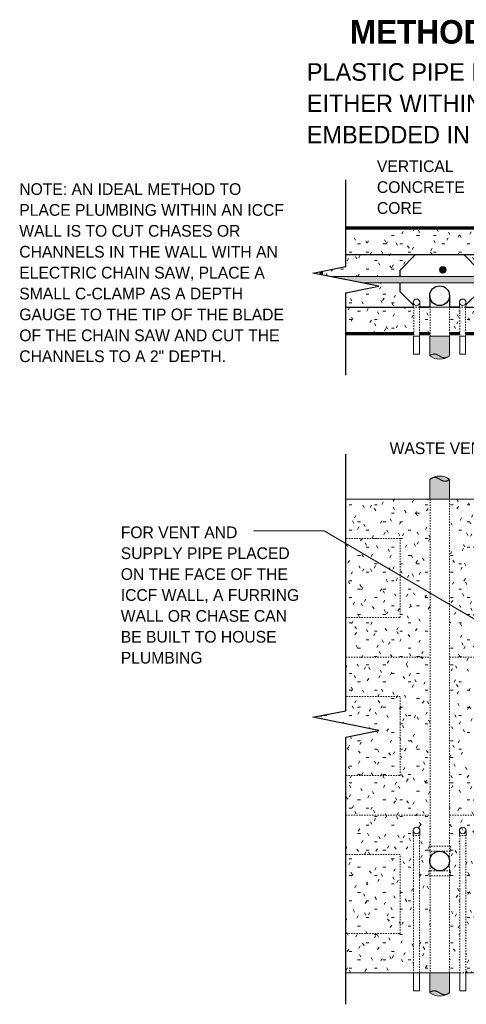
# Model space of a CAD drawing. Header units: inches. Extents: x 263 to 1771, y -57 to 386.
# Tile 7 of 27: x 401 to 435, y 276 to 350. Entities that reach past the tile are written whole.
import ezdxf

# ---------------------------------------------------------------- set-up
doc = ezdxf.new("R2010")
doc.units = ezdxf.units.IN
doc.header["$MEASUREMENT"] = 0
for name, pattern in [('DASH 1_32', [0.0625, 0.03125, -0.03125]), ('Dot 1_32_', [0.03125, 0, -0.03125]), ('Hidden 1_16_', [0.09375, 0.0625, -0.03125])]:
    doc.linetypes.add(name, pattern=pattern)
for name, color, linetype, lineweight in [('A-ANNO-TEXT', 2, 'Continuous', 9), ('A-DETL', 5, 'Continuous', 9), ('A-DETL-GENF', 3, 'Continuous', 9), ('A-DETL-HLIN', 3, 'Continuous', 70), ('A-DETL-MLIN', 3, 'Continuous', 30)]:
    doc.layers.add(name, color=color, linetype=linetype, lineweight=lineweight)
pattern_1 = [(0, (465.006, 0), (2.56, 0.64), [0.211, -1.709, 0.211, -1.709, -10.24]), (0, (465.006, 0), (2.56, 0.64), [-3.84, 0.211, -3.629, 0.211, -1.709, -4.48]), (0, (465.006, 0), (2.56, 0.64), [-9.6, 0.211, -1.069, 0.211, -2.989]), (120, (465.966, 0.32), (-1.8342563, 1.897025), [0.211, -1.709, 0.211, -1.709, -10.24]), (120, (465.966, 0.32), (-1.8342563, 1.897025), [-3.84, 0.211, -3.629, 0.211, -1.709, -4.48]), (120, (465.966, 0.32), (-1.8342563, 1.897025), [-9.6, 0.211, -1.069, 0.211, -2.989]), (240, (466.286, 1.6), (-0.7257437, -2.537025), [0.211, -1.709, 0.211, -1.709, -10.24]), (240, (466.286, 1.6), (-0.7257437, -2.537025), [-3.84, 0.211, -3.629, 0.211, -1.709, -4.48]), (240, (466.286, 1.6), (-0.7257437, -2.537025), [-9.6, 0.211, -1.069, 0.211, -2.989])]

# ---------------------------------------------------------------- blocks, each defined once
blk = doc.blocks.new('Reinf Bar Eleva_ ICCF WALL0')
at = {"layer": 'A-DETL-GENF'}
blk.add_hatch(color=256, dxfattribs=at).paths.add_polyline_path([(2.381, 0), (4.881, -0.5), (54.75, -0.5), (52.25, 0)], flags=0)
for p, q in [((52.25, 0), (2.381, 0)), ((4.881, -0.5), (54.75, -0.5))]:
    blk.add_line(p, q, dxfattribs=at)
blk = doc.blocks.new('Reinf Bar Secti_ ICCF WALL0')
at = {"layer": 'A-DETL-GENF'}
h = blk.add_hatch(color=256, dxfattribs=at)
edge = h.paths.add_edge_path(flags=0)
edge.add_arc((0, 0), 0.25, 180, 360)
edge.add_arc((0, 0), 0.25, 0, 180)
for start, end in [(0, 180), (180, 0)]:
    blk.add_arc((0, 0), 0.25, start, end, dxfattribs=at)
blk = doc.blocks.new('Break Line2 - B_ ICCF WALL0')
at = {"layer": 'A-DETL-GENF', "lineweight": 30}
for p, q in [((0.5, 2.5), (-0.5, -2.5)), ((1, 0), (0.5, 2.5)), ((-1, 0), (-7.59, 0)), ((-0.5, -2.5), (-1, 0)), ((7.245, 0), (1, 0))]:
    blk.add_line(p, q, dxfattribs=at)
blk = doc.blocks.new('Break Line2 - B_ ICCF WALL1')
at = {"layer": 'A-DETL-GENF', "lineweight": 30}
for p, q in [((0.5, 2.5), (-0.5, -2.5)), ((1, 0), (0.5, 2.5)), ((-1, 0), (-20.492, 0)), ((-0.5, -2.5), (-1, 0)), ((21.306, 0), (1, 0))]:
    blk.add_line(p, q, dxfattribs=at)

msp = doc.modelspace()

# ---------------------------------------------------------------- hatches: boundary and pattern name
at = {"layer": 'A-DETL-GENF'}
h = msp.add_hatch(dxfattribs=at)
h.set_pattern_fill('FP2_5', style=0, pattern_type=2)
h.set_pattern_definition(pattern_1)
h.paths.add_polyline_path([(465.83423051, 331.44823365), (467.00580339, 332.61980652), (468.83423051, 332.61980652), (468.83423051, 334.61980652), (425.71484985, 334.61980652), (425.71484985, 331.71502511), (423.83423051, 331.33890124), (423.83423051, 331.09114898), (424.46484985, 330.96502511), (429.83423051, 330.96502511), (429.83423051, 331.44823365), (431.00580339, 332.61980652), (434.66265764, 332.61980652), (435.83423051, 331.44823365), (435.83423051, 330.96502511), (441.83423051, 330.96502511), (441.83423051, 331.44823365), (443.00580339, 332.61980652), (446.66265764, 332.61980652), (447.83423051, 331.44823365), (447.83423051, 330.96502511), (453.83423051, 330.96502511), (453.83423051, 331.44823365), (455.00580339, 332.61980652), (458.66265764, 332.61980652), (459.83423051, 331.44823365), (459.83423051, 330.96502511), (465.83423051, 330.96502511)], flags=0)
h = msp.add_hatch(dxfattribs=at)
h.set_pattern_fill('FP2_5', style=0, pattern_type=2)
h.set_pattern_definition(pattern_1)
h.paths.add_polyline_path([(430.83423051, 328.62998496), (430.83423051, 328.7913794), (429.83423051, 329.7913794), (429.83423051, 330.46502511), (426.96484985, 330.46502511), (428.21484985, 330.21502511), (425.71484985, 329.71502511), (425.71484985, 326.61980652), (430.86548051, 326.61980652), (430.86548051, 328.62998496)], flags=0)
h = msp.add_hatch(dxfattribs=at)
h.set_pattern_fill('FP2_5', style=0, pattern_type=2)
h.set_pattern_definition(pattern_1)
edge = h.paths.add_edge_path(flags=0)
edge.add_line((467.00580339, 328.61980652), (465.83423051, 329.7913794))
edge.add_line((465.83423051, 329.7913794), (465.83423051, 330.46502511))
edge.add_line((465.83423051, 330.46502511), (459.83423051, 330.46502511))
edge.add_line((459.83423051, 330.46502511), (459.83423051, 329.7913794))
edge.add_line((459.83423051, 329.7913794), (458.66265764, 328.61980652))
edge.add_line((458.66265764, 328.61980652), (455.00580339, 328.61980652))
edge.add_line((455.00580339, 328.61980652), (453.83423051, 329.7913794))
edge.add_line((453.83423051, 329.7913794), (453.83423051, 330.46502511))
edge.add_line((453.83423051, 330.46502511), (447.83423051, 330.46502511))
edge.add_line((447.83423051, 330.46502511), (447.83423051, 329.7913794))
edge.add_line((447.83423051, 329.7913794), (446.66265764, 328.61980652))
edge.add_line((446.66265764, 328.61980652), (443.00580339, 328.61980652))
edge.add_line((443.00580339, 328.61980652), (441.83423051, 329.7913794))
edge.add_line((441.83423051, 329.7913794), (441.83423051, 330.46502511))
edge.add_line((441.83423051, 330.46502511), (435.83423051, 330.46502511))
edge.add_line((435.83423051, 330.46502511), (435.83423051, 329.7913794))
edge.add_line((435.83423051, 329.7913794), (434.83423051, 328.7913794))
edge.add_line((434.83423051, 328.7913794), (434.83423051, 328.62998496))
edge.add_line((434.83423051, 328.62998496), (434.80298051, 328.62998496))
edge.add_line((434.80298051, 328.62998496), (434.80298051, 326.61980652))
edge.add_line((434.80298051, 326.61980652), (460.70142055, 326.61980652))
edge.add_line((460.70142055, 326.61980652), (460.70142055, 328.24678495))
edge.add_arc((461.07642055, 328.24678495), 0.375, 0, 180, ccw=False)
edge.add_line((461.45142055, 328.24678495), (461.45142055, 326.61980652))
edge.add_line((461.45142055, 326.61980652), (464.21704047, 326.61980652))
edge.add_line((464.21704047, 326.61980652), (464.21704047, 328.24678495))
edge.add_arc((464.59204047, 328.24678495), 0.375, 0, 180, ccw=False)
edge.add_line((464.96704047, 328.24678495), (464.96704047, 326.61980652))
edge.add_line((464.96704047, 326.61980652), (468.10492308, 326.61980652))
edge.add_line((468.10492308, 326.61980652), (468.10492308, 328.61980652))
edge.add_line((468.10492308, 328.61980652), (467.00580339, 328.61980652))
h = msp.add_hatch(dxfattribs=at)
h.set_pattern_fill('FP2_5', style=0, pattern_type=2)
h.set_pattern_definition(pattern_1)
h.paths.add_polyline_path([(432.10492308, 326.61980652), (432.10492308, 328.61980652), (431.30298051, 328.61980652), (431.30298051, 326.61980652)], flags=0)
h = msp.add_hatch(dxfattribs=at)
h.set_pattern_fill('FP2_5', style=0, pattern_type=2)
h.set_pattern_definition(pattern_1)
h.paths.add_polyline_path([(433.58423051, 328.61980652), (433.58423051, 326.61980652), (434.36548051, 326.61980652), (434.36548051, 328.61980652)], flags=0)
h = msp.add_hatch(color=250, dxfattribs=at)
edge = h.paths.add_edge_path(flags=0)
edge.add_line((433.58423051, 326.42648596), (432.08423051, 326.42648596))
edge.add_line((432.08423051, 326.42648596), (432.08423051, 324.92648596))
edge.add_spline(control_points=[(432.08423051, 324.92648596), (432.10367869, 324.94176761), (432.13389665, 324.96336506), (432.1756374, 324.98985473), (432.20791591, 325.00806597), (432.24117715, 325.02435845), (432.27543293, 325.03847868), (432.31066526, 325.0499164), (432.35865005, 325.06152675), (432.42028893, 325.06810773), (432.4821066, 325.0639091), (432.53064127, 325.05471404), (432.56650699, 325.04530826), (432.59586129, 325.03559792), (432.61895334, 325.02677415), (432.63615569, 325.01984448), (432.65319116, 325.01252019), (432.67002907, 325.00473843), (432.68672095, 324.99663575), (432.70331921, 324.98835024), (432.71978539, 324.97981036), (432.73608559, 324.97095443), (432.75229163, 324.9619215), (432.76847448, 324.95284887), (432.78460093, 324.9436792), (432.80596022, 324.93120679), (432.8326773, 324.91564476), (432.86475756, 324.89700981), (432.89163643, 324.88173041), (432.9133631, 324.86991093), (432.9296956, 324.86111389), (432.94614376, 324.85254404), (432.96277336, 324.84433923), (432.9795492, 324.83643234), (433.00204304, 324.82617922), (433.0249096, 324.81675785), (433.04816288, 324.80837371), (433.07158111, 324.80048402), (433.10134121, 324.79210681), (433.13766493, 324.78465352), (433.18668441, 324.77832391), (433.24872849, 324.77822646), (433.30986534, 324.78863057), (433.35729773, 324.80254862), (433.39209327, 324.81535772), (433.42601639, 324.8303205), (433.45907206, 324.8470593), (433.49136623, 324.86524471), (433.53342493, 324.89122617), (433.56420795, 324.91196504), (433.58423051, 324.92648596)], knot_values=[0, 0, 0, 0, 0.0742013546, 0.1112689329, 0.148282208, 0.1853231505, 0.2223151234, 0.2593430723, 0.2963351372, 0.3702901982, 0.4442772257, 0.4812997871, 0.5183777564, 0.5554302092, 0.5739921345, 0.5925336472, 0.6110638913, 0.6296153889, 0.6481756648, 0.6667260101, 0.6852681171, 0.7038192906, 0.7223753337, 0.7409282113, 0.7594769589, 0.7780277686, 0.8151301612, 0.8522337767, 0.8893282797, 0.9078786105, 0.9264332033, 0.9449809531, 0.963515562, 0.9820596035, 1.0006163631, 1.0376756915, 1.0562071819, 1.0747656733, 1.111803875, 1.1488742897, 1.1859076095, 1.2599567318, 1.3340305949, 1.3710747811, 1.4081540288, 1.4451822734, 1.4822414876, 1.5192689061, 1.5563332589, 1.6305346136, 1.6305346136, 1.6305346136, 1.6305346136], degree=3, periodic=0)
edge.add_line((433.58423051, 324.92648596), (433.58423051, 326.42648596))
h = msp.add_hatch(color=253, dxfattribs=at)
edge = h.paths.add_edge_path(flags=0)
edge.add_spline(control_points=[(433.41206742, 324.82757341), (433.35001547, 324.7949886), (433.22071534, 324.73973993), (432.94808333, 324.67474373), (432.63882242, 324.67998188), (432.32400595, 324.77644811), (432.16010024, 324.87114574), (432.08423051, 324.92648596)], knot_values=[0, 0, 0, 0, 0.2102615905, 0.4194170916, 0.8378220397, 1.118391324, 1.400116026, 1.400116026, 1.400116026, 1.400116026], degree=3, periodic=0)
edge.add_spline(control_points=[(432.08423051, 324.92648596), (432.10305406, 324.94118214), (432.13221847, 324.96203608), (432.17240545, 324.98777955), (432.19823516, 325.00266766), (432.21940513, 325.01362098), (432.24080694, 325.02410596), (432.26821751, 325.03585246), (432.30201706, 325.04756893), (432.34810648, 325.05981756), (432.40743125, 325.06779189), (432.46723247, 325.06555381), (432.5143443, 325.05808917), (432.54922718, 325.05004987), (432.58351192, 325.03970785), (432.61716342, 325.02748489), (432.65019509, 325.01363733), (432.68263501, 324.99846896), (432.71458134, 324.98226605), (432.74610129, 324.96525542), (432.77732083, 324.94768964), (432.80834209, 324.92977833), (432.8392865, 324.91173196), (432.87028266, 324.89377147), (432.89628287, 324.87910111), (432.91718175, 324.86754376), (432.93300663, 324.85915507), (432.94893231, 324.85095326), (432.96492967, 324.84288542), (432.98106069, 324.83509781), (432.99739082, 324.82774361), (433.01388512, 324.82075226), (433.0360241, 324.81179494), (433.06419234, 324.80184258), (433.0986997, 324.7921884), (433.14542871, 324.78242792), (433.20506658, 324.77697538), (433.30029527, 324.78346183), (433.3698639, 324.80572689), (433.41206742, 324.82757341)], knot_values=[0, 0, 0, 0, 0.0716430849, 0.1074253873, 0.1431592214, 0.1610291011, 0.1789255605, 0.214649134, 0.2504146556, 0.2861486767, 0.3575958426, 0.429053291, 0.4648004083, 0.5005922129, 0.5363570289, 0.5721659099, 0.607952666, 0.6437716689, 0.6795759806, 0.7153993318, 0.7512148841, 0.7870385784, 0.8228608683, 0.8586817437, 0.8945085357, 0.912419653, 0.9303250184, 0.9482384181, 0.9661599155, 0.9840738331, 1.0019709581, 1.0198828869, 1.0378155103, 1.0736139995, 1.1094409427, 1.1452284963, 1.2167407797, 1.2882273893, 1.4307955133, 1.4307955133, 1.4307955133, 1.4307955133], degree=3, periodic=0)
h = msp.add_hatch(color=250, dxfattribs=at)
edge = h.paths.add_edge_path(flags=0)
edge.add_line((432.08423051, 314.0413794), (433.58423051, 314.0413794))
edge.add_line((433.58423051, 314.0413794), (433.58423051, 315.5413794))
edge.add_spline(control_points=[(433.58423051, 315.5413794), (433.56478234, 315.52609776), (433.53456438, 315.5045003), (433.49282362, 315.47801064), (433.46054512, 315.45979939), (433.42728387, 315.44350691), (433.39302809, 315.42938668), (433.35779577, 315.41794896), (433.30981097, 315.40633861), (433.2481721, 315.39975763), (433.18635442, 315.40395626), (433.13781976, 315.41315132), (433.10195403, 315.42255711), (433.07259973, 315.43226744), (433.04950768, 315.44109121), (433.03230534, 315.44802088), (433.01526986, 315.45534517), (432.99843196, 315.46312693), (432.98174007, 315.47122961), (432.96514181, 315.47951512), (432.94867564, 315.488055), (432.93237543, 315.49691093), (432.9161694, 315.50594386), (432.89998655, 315.51501649), (432.88386009, 315.52418616), (432.86250081, 315.53665857), (432.83578373, 315.5522206), (432.80370346, 315.57085555), (432.77682459, 315.58613495), (432.75509792, 315.59795443), (432.73876542, 315.60675147), (432.72231726, 315.61532132), (432.70568767, 315.62352614), (432.68891183, 315.63143302), (432.66641798, 315.64168614), (432.64355142, 315.65110751), (432.62029814, 315.65949165), (432.59687991, 315.66738134), (432.56711982, 315.67575856), (432.5307961, 315.68321185), (432.48177662, 315.68954145), (432.41973253, 315.6896389), (432.35859568, 315.67923479), (432.31116329, 315.66531674), (432.27636775, 315.65250764), (432.24244463, 315.63754486), (432.20938897, 315.62080607), (432.17709479, 315.60262065), (432.13503609, 315.57663919), (432.10425307, 315.55590032), (432.08423051, 315.5413794)], knot_values=[0, 0, 0, 0, 0.0742013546, 0.1112689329, 0.148282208, 0.1853231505, 0.2223151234, 0.2593430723, 0.2963351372, 0.3702901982, 0.4442772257, 0.4812997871, 0.5183777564, 0.5554302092, 0.5739921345, 0.5925336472, 0.6110638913, 0.6296153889, 0.6481756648, 0.6667260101, 0.6852681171, 0.7038192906, 0.7223753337, 0.7409282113, 0.7594769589, 0.7780277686, 0.8151301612, 0.8522337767, 0.8893282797, 0.9078786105, 0.9264332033, 0.9449809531, 0.963515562, 0.9820596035, 1.0006163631, 1.0376756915, 1.0562071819, 1.0747656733, 1.111803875, 1.1488742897, 1.1859076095, 1.2599567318, 1.3340305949, 1.3710747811, 1.4081540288, 1.4451822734, 1.4822414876, 1.5192689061, 1.5563332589, 1.6305346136, 1.6305346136, 1.6305346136, 1.6305346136], degree=3, periodic=0)
edge.add_line((432.08423051, 315.5413794), (432.08423051, 314.0413794))
h = msp.add_hatch(color=253, dxfattribs=at)
edge = h.paths.add_edge_path(flags=0)
edge.add_spline(control_points=[(432.2563936, 315.64029195), (432.31844556, 315.67287677), (432.44774569, 315.72812543), (432.7203777, 315.79312163), (433.0296386, 315.78788348), (433.34445508, 315.69141726), (433.50836078, 315.59671963), (433.58423051, 315.5413794)], knot_values=[0, 0, 0, 0, 0.2102615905, 0.4194170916, 0.8378220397, 1.118391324, 1.400116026, 1.400116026, 1.400116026, 1.400116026], degree=3, periodic=0)
edge.add_spline(control_points=[(433.58423051, 315.5413794), (433.56540696, 315.52668323), (433.53624255, 315.50582928), (433.49605557, 315.48008581), (433.47022587, 315.4651977), (433.44905589, 315.45424438), (433.42765409, 315.4437594), (433.40024351, 315.4320129), (433.36644396, 315.42029643), (433.32035454, 315.40804781), (433.26102977, 315.40007348), (433.20122855, 315.40231155), (433.15411673, 315.40977619), (433.11923385, 315.41781549), (433.08494911, 315.42815752), (433.0512976, 315.44038047), (433.01826593, 315.45422803), (432.98582602, 315.4693964), (432.95387969, 315.48559931), (432.92235973, 315.50260994), (432.8911402, 315.52017572), (432.86011894, 315.53808704), (432.82917452, 315.5561334), (432.79817837, 315.57409389), (432.77217815, 315.58876426), (432.75127927, 315.6003216), (432.73545439, 315.60871029), (432.71952872, 315.6169121), (432.70353136, 315.62497994), (432.68740034, 315.63276756), (432.6710702, 315.64012175), (432.6545759, 315.6471131), (432.63243693, 315.65607042), (432.60426868, 315.66602278), (432.56976132, 315.67567696), (432.52303232, 315.68543744), (432.46339444, 315.69088998), (432.36816575, 315.68440353), (432.29859712, 315.66213847), (432.2563936, 315.64029195)], knot_values=[0, 0, 0, 0, 0.0716430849, 0.1074253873, 0.1431592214, 0.1610291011, 0.1789255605, 0.214649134, 0.2504146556, 0.2861486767, 0.3575958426, 0.429053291, 0.4648004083, 0.5005922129, 0.5363570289, 0.5721659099, 0.607952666, 0.6437716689, 0.6795759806, 0.7153993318, 0.7512148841, 0.7870385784, 0.8228608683, 0.8586817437, 0.8945085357, 0.912419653, 0.9303250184, 0.9482384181, 0.9661599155, 0.9840738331, 1.0019709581, 1.0198828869, 1.0378155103, 1.0736139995, 1.1094409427, 1.1452284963, 1.2167407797, 1.2882273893, 1.4307955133, 1.4307955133, 1.4307955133, 1.4307955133], degree=3, periodic=0)
h = msp.add_hatch(dxfattribs=at)
h.set_pattern_fill('FP2_5', style=0, pattern_type=2)
h.set_pattern_definition(pattern_1)
edge = h.paths.add_edge_path(flags=0)
edge.add_line((430.82642055, 288.49399902), (430.82642055, 288.85882059))
edge.add_arc((431.07642055, 288.85882059), 0.25, 180, 360)
edge.add_line((431.32642055, 288.85882059), (431.32642055, 288.49399902))
edge.add_line((431.32642055, 288.49399902), (431.29517055, 288.49399902))
edge.add_line((431.29517055, 288.49399902), (431.29517055, 278.0413794))
edge.add_line((431.29517055, 278.0413794), (432.10492308, 278.0413794))
edge.add_line((432.10492308, 278.0413794), (432.10492308, 314.0413794))
edge.add_line((432.10492308, 314.0413794), (425.71484985, 314.0413794))
edge.add_line((425.71484985, 314.0413794), (425.71484985, 297.96502511))
edge.add_line((425.71484985, 297.96502511), (423.21484985, 297.46502511))
edge.add_line((423.21484985, 297.46502511), (428.21484985, 296.46502511))
edge.add_line((428.21484985, 296.46502511), (425.71484985, 295.96502511))
edge.add_line((425.71484985, 295.96502511), (425.71484985, 278.0413794))
edge.add_line((425.71484985, 278.0413794), (430.85767055, 278.0413794))
edge.add_line((430.85767055, 278.0413794), (430.85767055, 288.49399902))
edge.add_line((430.85767055, 288.49399902), (430.82642055, 288.49399902))
h = msp.add_hatch(dxfattribs=at)
h.set_pattern_fill('FP2_5', style=0, pattern_type=2)
h.set_pattern_definition(pattern_1)
edge = h.paths.add_edge_path(flags=0)
edge.add_line((434.34204047, 288.49399902), (434.34204047, 288.85882059))
edge.add_arc((434.59204047, 288.85882059), 0.25, 180, 360)
edge.add_line((434.84204047, 288.85882059), (434.84204047, 288.49399902))
edge.add_line((434.84204047, 288.49399902), (434.81079047, 288.49399902))
edge.add_line((434.81079047, 288.49399902), (434.81079047, 278.0413794))
edge.add_line((434.81079047, 278.0413794), (446.60767055, 278.0413794))
edge.add_line((446.60767055, 278.0413794), (446.60767055, 281.66821755))
edge.add_line((446.60767055, 281.66821755), (445.38415664, 281.66821755))
edge.add_line((445.38415664, 281.66821755), (445.38415664, 283.20244857))
edge.add_line((445.38415664, 283.20244857), (446.60767055, 283.20244857))
edge.add_line((446.60767055, 283.20244857), (446.60767055, 287.41821755))
edge.add_line((446.60767055, 287.41821755), (445.38415664, 287.41821755))
edge.add_line((445.38415664, 287.41821755), (445.38415664, 288.95244857))
edge.add_line((445.38415664, 288.95244857), (446.60477999, 288.95244857))
edge.add_spline(control_points=[(446.60477999, 288.95244857), (446.61951961, 288.988275), (446.65497351, 289.03797154), (446.71979814, 289.08205671), (446.7660541, 289.09969157), (446.80467793, 289.10721178), (446.83423051, 289.10944163), (446.8637831, 289.10721178), (446.90240693, 289.09969157), (446.94866288, 289.08205671), (447.01348752, 289.03797154), (447.04894141, 288.988275), (447.06368104, 288.95244857)], knot_values=[0, 0, 0, 0, 0.1162200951, 0.1748574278, 0.2336411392, 0.2631974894, 0.2927271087, 0.3222567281, 0.3518130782, 0.4105967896, 0.4692341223, 0.5854542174, 0.5854542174, 0.5854542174, 0.5854542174], degree=3, periodic=0)
edge.add_line((447.06368104, 288.95244857), (447.83423051, 288.95244857))
edge.add_line((447.83423051, 288.95244857), (447.83423051, 314.0413794))
edge.add_line((447.83423051, 314.0413794), (433.58423051, 314.0413794))
edge.add_line((433.58423051, 314.0413794), (433.58423051, 278.0413794))
edge.add_line((433.58423051, 278.0413794), (434.37329047, 278.0413794))
edge.add_line((434.37329047, 278.0413794), (434.37329047, 288.49399902))
edge.add_line((434.37329047, 288.49399902), (434.34204047, 288.49399902))
h = msp.add_hatch(color=250, dxfattribs=at)
edge = h.paths.add_edge_path(flags=0)
edge.add_line((433.58423051, 278.04037801), (432.08423051, 278.04037801))
edge.add_line((432.08423051, 278.04037801), (432.08423051, 276.54037801))
edge.add_spline(control_points=[(432.08423051, 276.54037801), (432.10367869, 276.55565965), (432.13389665, 276.5772571), (432.1756374, 276.60374677), (432.20791591, 276.62195802), (432.24117715, 276.6382505), (432.27543293, 276.65237072), (432.31066526, 276.66380844), (432.35865005, 276.67541879), (432.42028893, 276.68199978), (432.4821066, 276.67780115), (432.53064127, 276.66860609), (432.56650699, 276.6592003), (432.59586129, 276.64948997), (432.61895334, 276.6406662), (432.63615569, 276.63373652), (432.65319116, 276.62641224), (432.67002907, 276.61863047), (432.68672095, 276.6105278), (432.70331921, 276.60224229), (432.71978539, 276.59370241), (432.73608559, 276.58484647), (432.75229163, 276.57581354), (432.76847448, 276.56674092), (432.78460093, 276.55757125), (432.80596022, 276.54509884), (432.8326773, 276.52953681), (432.86475756, 276.51090186), (432.89163643, 276.49562246), (432.9133631, 276.48380297), (432.9296956, 276.47500594), (432.94614376, 276.46643609), (432.96277336, 276.45823127), (432.9795492, 276.45032439), (433.00204304, 276.44007127), (433.0249096, 276.4306499), (433.04816288, 276.42226576), (433.07158111, 276.41437607), (433.10134121, 276.40599885), (433.13766493, 276.39854556), (433.18668441, 276.39221595), (433.24872849, 276.3921185), (433.30986534, 276.40252262), (433.35729773, 276.41644066), (433.39209327, 276.42924977), (433.42601639, 276.44421254), (433.45907206, 276.46095134), (433.49136623, 276.47913676), (433.53342493, 276.50511822), (433.56420795, 276.52585709), (433.58423051, 276.54037801)], knot_values=[0, 0, 0, 0, 0.0742013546, 0.1112689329, 0.148282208, 0.1853231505, 0.2223151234, 0.2593430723, 0.2963351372, 0.3702901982, 0.4442772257, 0.4812997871, 0.5183777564, 0.5554302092, 0.5739921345, 0.5925336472, 0.6110638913, 0.6296153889, 0.6481756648, 0.6667260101, 0.6852681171, 0.7038192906, 0.7223753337, 0.7409282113, 0.7594769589, 0.7780277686, 0.8151301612, 0.8522337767, 0.8893282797, 0.9078786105, 0.9264332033, 0.9449809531, 0.963515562, 0.9820596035, 1.0006163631, 1.0376756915, 1.0562071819, 1.0747656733, 1.111803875, 1.1488742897, 1.1859076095, 1.2599567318, 1.3340305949, 1.3710747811, 1.4081540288, 1.4451822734, 1.4822414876, 1.5192689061, 1.5563332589, 1.6305346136, 1.6305346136, 1.6305346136, 1.6305346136], degree=3, periodic=0)
edge.add_line((433.58423051, 276.54037801), (433.58423051, 278.04037801))
h = msp.add_hatch(color=253, dxfattribs=at)
edge = h.paths.add_edge_path(flags=0)
edge.add_spline(control_points=[(433.41206742, 276.44146546), (433.35001547, 276.40888064), (433.22071534, 276.35363197), (432.94808333, 276.28863577), (432.63882242, 276.29387393), (432.32400595, 276.39034015), (432.16010024, 276.48503778), (432.08423051, 276.54037801)], knot_values=[0, 0, 0, 0, 0.2102615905, 0.4194170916, 0.8378220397, 1.118391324, 1.400116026, 1.400116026, 1.400116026, 1.400116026], degree=3, periodic=0)
edge.add_spline(control_points=[(432.08423051, 276.54037801), (432.10305406, 276.55507418), (432.13221847, 276.57592812), (432.17240545, 276.6016716), (432.19823516, 276.6165597), (432.21940513, 276.62751303), (432.24080694, 276.63799801), (432.26821751, 276.64974451), (432.30201706, 276.66146097), (432.34810648, 276.6737096), (432.40743125, 276.68168393), (432.46723247, 276.67944585), (432.5143443, 276.67198122), (432.54922718, 276.66394192), (432.58351192, 276.65359989), (432.61716342, 276.64137693), (432.65019509, 276.62752938), (432.68263501, 276.61236101), (432.71458134, 276.5961581), (432.74610129, 276.57914747), (432.77732083, 276.56158169), (432.80834209, 276.54367037), (432.8392865, 276.52562401), (432.87028266, 276.50766351), (432.89628287, 276.49299315), (432.91718175, 276.48143581), (432.93300663, 276.47304711), (432.94893231, 276.4648453), (432.96492967, 276.45677747), (432.98106069, 276.44898985), (432.99739082, 276.44163566), (433.01388512, 276.43464431), (433.0360241, 276.42568699), (433.06419234, 276.41573462), (433.0986997, 276.40608045), (433.14542871, 276.39631997), (433.20506658, 276.39086743), (433.30029527, 276.39735388), (433.3698639, 276.41961893), (433.41206742, 276.44146546)], knot_values=[0, 0, 0, 0, 0.0716430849, 0.1074253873, 0.1431592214, 0.1610291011, 0.1789255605, 0.214649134, 0.2504146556, 0.2861486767, 0.3575958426, 0.429053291, 0.4648004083, 0.5005922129, 0.5363570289, 0.5721659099, 0.607952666, 0.6437716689, 0.6795759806, 0.7153993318, 0.7512148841, 0.7870385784, 0.8228608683, 0.8586817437, 0.8945085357, 0.912419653, 0.9303250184, 0.9482384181, 0.9661599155, 0.9840738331, 1.0019709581, 1.0198828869, 1.0378155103, 1.0736139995, 1.1094409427, 1.1452284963, 1.2167407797, 1.2882273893, 1.4307955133, 1.4307955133, 1.4307955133, 1.4307955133], degree=3, periodic=0)

# ---------------------------------------------------------------- linework, layer by layer
at = {"layer": 'A-ANNO-TEXT', "color": 7}
for p, q in [((423.57497193, 311.64416889), (418.71627631, 311.64416889)), ((424.06332042, 311.64416889), (423.57497193, 311.64416889)), ((448.37533194, 297.32518505), (424.06332042, 311.64416889))]:
    msp.add_line(p, q, dxfattribs=at)
at = {"layer": 'A-DETL', "lineweight": 30}
for p, q in [((429.83423051, 331.44823365), (431.00580339, 332.61980652)), ((431.00580339, 332.61980652), (434.66265764, 332.61980652)), ((434.66265764, 332.61980652), (435.83423051, 331.44823365)), ((429.83423051, 330.96502511), (429.83423051, 331.44823365)), ((429.83423051, 329.7913794), (429.83423051, 330.46502511)), ((430.83423051, 328.7913794), (429.83423051, 329.7913794)), ((432.08423051, 329.49480652), (432.08423051, 328.62178495)), ((433.58423051, 329.49480652), (433.58423051, 328.62178495)), ((435.83423051, 329.7913794), (434.83423051, 328.7913794)), ((432.10492308, 328.61980652), (431.30298051, 328.61980652)), ((434.36548051, 328.61980652), (433.58423051, 328.61980652))]:
    msp.add_line(p, q, dxfattribs=at)
at = {"layer": 'A-DETL', "lineweight": 70}
msp.add_line((423.83423051, 331.33890124), (423.83423051, 331.09114898), dxfattribs=at)
at = {"layer": 'A-DETL', "linetype": 'DASH 1_32'}
for p, q in [((432.10492308, 329.49480652), (432.10492308, 326.42648596)), ((433.58423051, 326.42648596), (433.58423051, 329.49480652)), ((431.30298051, 328.62998496), (430.86548051, 328.62998496)), ((434.80298051, 328.62998496), (434.36548051, 328.62998496)), ((431.29517055, 326.42648596), (431.30298051, 326.42648596)), ((434.79517055, 326.42648596), (434.80298051, 326.42648596)), ((432.10492308, 314.0413794), (432.10492308, 278.04037801)), ((433.58423051, 278.04037801), (433.58423051, 314.0413794)), ((425.71484985, 302.0413794), (432.10492308, 302.0413794)), ((433.58423051, 302.0413794), (447.83423051, 302.0413794)), ((425.71484985, 290.0413794), (432.10492308, 290.0413794)), ((433.58423051, 290.0413794), (447.83423051, 290.0413794)), ((431.29517055, 288.49399902), (430.85767055, 288.49399902)), ((434.81079047, 288.49399902), (434.37329047, 288.49399902)), ((432.00357786, 287.67119857), (433.66488316, 287.67119857)), ((432.00357786, 287.29619857), (432.00357786, 287.67119857)), ((433.66488316, 287.29619857), (432.00357786, 287.29619857)), ((433.66488316, 287.67119857), (433.66488316, 287.29619857)), ((432.00357786, 285.79619857), (432.00357786, 285.42119857)), ((433.66488316, 285.79619857), (432.00357786, 285.79619857)), ((433.66488316, 285.42119857), (433.66488316, 285.79619857)), ((432.00357786, 285.42119857), (433.66488316, 285.42119857)), ((434.37329047, 278.0413794), (434.81079047, 278.0413794))]:
    msp.add_line(p, q, dxfattribs=at)
at = {"layer": 'A-DETL'}
for p, q in [((430.83423051, 328.99480652), (430.83423051, 328.62998496)), ((430.83423051, 328.62998496), (430.86548051, 328.62998496)), ((431.30298051, 328.62998496), (431.33423051, 328.62998496)), ((431.33423051, 328.62998496), (431.33423051, 328.99480652)), ((432.08423051, 328.62178495), (433.58423051, 328.62178495)), ((434.33423051, 328.99480652), (434.33423051, 328.62998496)), ((434.33423051, 328.62998496), (434.36548051, 328.62998496)), ((434.80298051, 328.62998496), (434.83423051, 328.62998496)), ((434.83423051, 328.62998496), (434.83423051, 328.99480652)), ((431.29517055, 326.42748735), (430.85767055, 326.42748735)), ((430.85767055, 326.42748735), (430.85767055, 325.06451591)), ((431.29517055, 325.06451591), (431.29517055, 326.42748735)), ((433.58423051, 326.42648596), (432.08423051, 326.42648596)), ((432.08423051, 326.42648596), (432.08423051, 324.92648596)), ((433.58423051, 324.92648596), (433.58423051, 326.42648596)), ((434.79517055, 326.42748735), (434.35767055, 326.42748735)), ((434.35767055, 326.42748735), (434.35767055, 325.06451591)), ((434.79517055, 325.06451591), (434.79517055, 326.42748735)), ((430.85767055, 325.06451591), (431.29517055, 325.06451591)), ((434.35767055, 325.06451591), (434.79517055, 325.06451591)), ((432.08423051, 315.5413794), (432.08423051, 314.0413794)), ((433.58423051, 314.0413794), (433.58423051, 315.5413794)), ((432.08423051, 314.0413794), (425.71484985, 314.0413794)), ((432.08423051, 314.0413794), (433.58423051, 314.0413794)), ((447.83423051, 314.0413794), (433.58423051, 314.0413794)), ((430.82642055, 288.85882059), (430.82642055, 288.49399902)), ((431.32642055, 288.49399902), (431.32642055, 288.85882059)), ((434.34204047, 288.85882059), (434.34204047, 288.49399902)), ((434.84204047, 288.49399902), (434.84204047, 288.85882059)), ((430.82642055, 288.49399902), (430.85767055, 288.49399902)), ((431.29517055, 288.49399902), (431.32642055, 288.49399902)), ((434.34204047, 288.49399902), (434.37329047, 288.49399902)), ((434.81079047, 288.49399902), (434.84204047, 288.49399902)), ((425.71484985, 278.0413794), (430.85767055, 278.0413794)), ((431.29517055, 278.0413794), (430.85767055, 278.0413794)), ((430.85767055, 278.0413794), (430.85767055, 276.67840796)), ((431.29517055, 278.0413794), (432.10492308, 278.0413794)), ((431.29517055, 276.67840796), (431.29517055, 278.0413794)), ((433.58423051, 278.04037801), (432.08423051, 278.04037801)), ((432.08423051, 278.04037801), (432.08423051, 276.54037801)), ((433.58423051, 278.0413794), (434.35767055, 278.0413794)), ((433.58423051, 276.54037801), (433.58423051, 278.04037801)), ((434.37329047, 278.0413794), (434.35767055, 278.0413794)), ((434.35767055, 278.0413794), (434.35767055, 276.67840796)), ((434.37329047, 278.0413794), (434.37329047, 276.67840796)), ((434.81079047, 278.0413794), (446.60767055, 278.0413794)), ((434.81079047, 276.67840796), (434.81079047, 278.0413794)), ((430.85767055, 276.67840796), (431.29517055, 276.67840796)), ((434.35767055, 276.67840796), (434.37329047, 276.67840796)), ((434.37329047, 276.67840796), (434.81079047, 276.67840796))]:
    msp.add_line(p, q, dxfattribs=at)
at = {"layer": 'A-DETL', "linetype": 'Dot 1_32_'}
for p, q in [((430.86548051, 328.62998496), (430.86548051, 326.42748735)), ((431.30298051, 326.42648596), (431.30298051, 328.62998496)), ((434.36548051, 328.62998496), (434.36548051, 326.42748735)), ((434.80298051, 326.42648596), (434.80298051, 328.62998496)), ((430.85767055, 288.49399902), (430.85767055, 278.0413794)), ((431.29517055, 278.0413794), (431.29517055, 288.49399902)), ((434.37329047, 288.49399902), (434.37329047, 278.0413794)), ((434.81079047, 278.0413794), (434.81079047, 288.49399902))]:
    msp.add_line(p, q, dxfattribs=at)
at = {"layer": 'A-DETL', "linetype": 'Hidden 1_16_'}
for p, q in [((425.71484985, 314.0413794), (432.08423051, 314.0413794)), ((433.58423051, 314.0413794), (447.83423051, 314.0413794)), ((429.83423051, 311.0413794), (425.71484985, 311.0413794)), ((429.83423051, 305.0413794), (429.83423051, 311.0413794)), ((425.71484985, 305.0413794), (429.83423051, 305.0413794)), ((425.71484985, 302.0413794), (432.10492308, 302.0413794)), ((433.58423051, 302.0413794), (447.83423051, 302.0413794)), ((429.83423051, 299.0413794), (425.71484985, 299.0413794)), ((429.83423051, 293.0413794), (429.83423051, 299.0413794)), ((423.83423051, 297.58890124), (423.83423051, 297.34114898)), ((425.71484985, 293.0413794), (429.83423051, 293.0413794)), ((425.71484985, 290.0413794), (432.10492308, 290.0413794)), ((433.58423051, 290.0413794), (447.83423051, 290.0413794)), ((429.83423051, 287.0413794), (425.71484985, 287.0413794)), ((429.83423051, 281.0413794), (429.83423051, 287.0413794)), ((425.71484985, 281.0413794), (429.83423051, 281.0413794)), ((425.71484985, 278.0413794), (430.85767055, 278.0413794)), ((431.29517055, 278.0413794), (432.10492308, 278.0413794)), ((433.58423051, 278.0413794), (434.35767055, 278.0413794)), ((434.81079047, 278.0413794), (446.60767055, 278.0413794))]:
    msp.add_line(p, q, dxfattribs=at)
at = {"layer": 'A-DETL', "lineweight": 30}
for centre in [(432.83423051, 329.49480652), (432.83423051, 286.54619857)]:
    msp.add_circle(centre, 0.75, dxfattribs=at)
at = {"layer": 'A-DETL'}
for centre in [(431.08423051, 328.99480652), (434.58423051, 328.99480652)]:
    msp.add_circle(centre, 0.25, dxfattribs=at)
for centre, radius, start, end in [((431.08423051, 328.99480652), 0.25, 0, 216), ((434.58423051, 328.99480652), 0.25, 324, 180), ((431.08423051, 328.99480652), 0.25, 180, 0), ((434.58423051, 328.99480652), 0.25, 180, 0), ((432.83423051, 325.90928443), 1.23628185, 232.6517711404, 307.3482288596), ((432.83423051, 314.55858094), 1.23628185, 52.6517711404, 127.3482288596), ((432.83423051, 314.55858094), 1.23628185, 52.6517711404, 127.3482288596), ((431.07642055, 288.85882059), 0.25, 180, 0), ((431.08423051, 288.85869857), 0.25, 0, 216), ((431.08423051, 288.85869857), 0.25, 356.0162640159, 0), ((434.58423051, 288.85869857), 0.25, 324, 180), ((434.58423051, 288.85869857), 0.25, 180, 183.9837359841), ((434.59204047, 288.85882059), 0.25, 180, 0), ((432.83423051, 277.52317647), 1.23628185, 232.6517711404, 307.3482288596), ((432.83423051, 277.52317647), 1.23628185, 232.6517711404, 307.3482288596)]:
    msp.add_arc(centre, radius, start, end, dxfattribs=at)
at = {"layer": 'A-DETL', "linetype": 'DASH 1_32'}
msp.add_arc((432.84457679, 329.49480652), 0.73965372, 180, 0, dxfattribs=at)
at = {"layer": 'A-DETL'}
for points, start_tangent, end_tangent in [([(432.08423051, 324.92648596), (432.16532956, 324.98480723), (432.24260939, 325.02627428), (432.31641941, 325.05258225), (432.35213244, 325.06058129), (432.38710905, 325.06542623), (432.42139292, 325.06732895), (432.45502772, 325.06650135), (432.48805713, 325.06315531), (432.52052483, 325.05750272), (432.5524745, 325.04975548), (432.58394981, 325.04012546), (432.61499444, 325.02882456), (432.64565207, 325.01606467), (432.67596637, 325.00205769), (432.70598102, 324.98701548), (432.73573969, 324.97114996), (432.76528609, 324.954673), (432.79465967, 324.93779651), (432.82391689, 324.92073234), (432.8530996, 324.90369237), (432.882291, 324.88688836), (432.91156241, 324.87053208), (432.94099133, 324.85483531), (432.97065371, 324.84000981), (433.0006255, 324.82626735), (433.03098265, 324.81381971), (433.06180112, 324.80287865), (433.09315686, 324.79365594), (433.12512581, 324.78636335), (433.15778393, 324.78121265), (433.19120717, 324.77841561), (433.22547148, 324.77818401), (433.26065282, 324.7807296), (433.33407036, 324.79499947), (433.41206742, 324.82291939), (433.4952516, 324.8661835), (433.58423051, 324.92648596)], (0.7793027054, 0.6266476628), (0.8003576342, 0.5995228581)), ([(433.58423051, 315.5413794), (433.50313146, 315.48305813), (433.42585164, 315.44159108), (433.35204161, 315.41528312), (433.31632858, 315.40728407), (433.28135197, 315.40243913), (433.24706811, 315.40053641), (433.21343331, 315.40136401), (433.18040389, 315.40471005), (433.14793619, 315.41036264), (433.11598652, 315.41810989), (433.08451121, 315.4277399), (433.05346658, 315.4390408), (433.02280896, 315.45180069), (432.99249466, 315.46580768), (432.96248, 315.48084988), (432.93272134, 315.4967154), (432.90317494, 315.51319236), (432.87380135, 315.53006885), (432.84454413, 315.54713302), (432.81536143, 315.56417299), (432.78617003, 315.580977), (432.75689862, 315.59733328), (432.7274697, 315.61303005), (432.69780732, 315.62785555), (432.66783552, 315.64159801), (432.63747837, 315.65404565), (432.6066599, 315.66498671), (432.57530417, 315.67420943), (432.54333522, 315.68150201), (432.51067709, 315.68665271), (432.47725385, 315.68944975), (432.44298954, 315.68968135), (432.40780821, 315.68713576), (432.33439066, 315.67286589), (432.2563936, 315.64494597), (432.17320942, 315.60168186), (432.08423051, 315.5413794)], (-0.7793027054, -0.6266476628), (-0.8003576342, -0.5995228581)), ([(432.08423051, 276.54037801), (432.16532956, 276.59869927), (432.24260939, 276.64016633), (432.31641941, 276.66647429), (432.35213244, 276.67447334), (432.38710905, 276.67931828), (432.42139292, 276.681221), (432.45502772, 276.6803934), (432.48805713, 276.67704736), (432.52052483, 276.67139477), (432.5524745, 276.66364752), (432.58394981, 276.65401751), (432.61499444, 276.64271661), (432.64565207, 276.62995672), (432.67596637, 276.61594973), (432.70598102, 276.60090753), (432.73573969, 276.585042), (432.76528609, 276.56856505), (432.79465967, 276.55168856), (432.82391689, 276.53462438), (432.8530996, 276.51758442), (432.882291, 276.5007804), (432.91156241, 276.48442413), (432.94099133, 276.46872736), (432.97065371, 276.45390186), (433.0006255, 276.4401594), (433.03098265, 276.42771176), (433.06180112, 276.41677069), (433.09315686, 276.40754798), (433.12512581, 276.40025539), (433.15778393, 276.3951047), (433.19120717, 276.39230766), (433.22547148, 276.39207605), (433.26065282, 276.39462165), (433.33407036, 276.40889152), (433.41206742, 276.43681143), (433.4952516, 276.48007554), (433.58423051, 276.54037801)], (0.7793027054, 0.6266476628), (0.8003576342, 0.5995228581)), ([(433.39007644, 276.42763401), (433.45155982, 276.45568937), (433.5162086, 276.49307764), (433.58423051, 276.54037801)], (0.9315090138, 0.3637182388), (0.8001373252, 0.599816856))]:
    msp.add_spline(points, degree=3, dxfattribs=dict(at, start_tangent=start_tangent, end_tangent=end_tangent))
at = {"layer": 'A-DETL-HLIN'}
for p, q in [((468.83423051, 334.61980652), (425.71484985, 334.61980652)), ((425.71484985, 326.61980652), (430.86548051, 326.61980652)), ((431.30298051, 326.61980652), (432.10492308, 326.61980652)), ((433.58423051, 326.61980652), (434.36548051, 326.61980652)), ((434.80298051, 326.61980652), (460.70142055, 326.61980652))]:
    msp.add_line(p, q, dxfattribs=at)
at = {"layer": 'A-DETL-MLIN'}
for p, q in [((425.71484985, 332.61782809), (468.83423051, 332.61782809)), ((425.71484985, 328.62178495), (430.86548051, 328.62178495)), ((431.30298051, 328.62178495), (432.10492308, 328.62178495)), ((433.58423051, 328.62178495), (434.36548051, 328.62178495)), ((434.80298051, 328.62178495), (468.10492308, 328.62178495))]:
    msp.add_line(p, q, dxfattribs=at)

# ---------------------------------------------------------------- block references
at = {"layer": 'A-DETL-GENF', "rotation": 269.9999999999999}
for name, p in [('Break Line2 - B_ ICCF WALL0', (425.71484985, 330.71502511)), ('Break Line2 - B_ ICCF WALL1', (425.71484985, 296.96502511))]:
    msp.add_blockref(name, p, dxfattribs=at)
at = {"layer": 'A-DETL-GENF'}
for name, p in [('Reinf Bar Secti_ ICCF WALL0', (433.08423051, 331.46502511)), ('Reinf Bar Eleva_ ICCF WALL0', (422.08423051, 330.96502511))]:
    msp.add_blockref(name, p, dxfattribs=at)

# ---------------------------------------------------------------- texts
at = {"layer": 'A-ANNO-TEXT', "color": 7}
for s, insert, char_height, width, attachment_point, line_spacing_factor in [('\\fStylus BT|b1|i0|c0|p34|;METHODS OF PLUMBING PLACEMENT', (426.01193468, 350.43458335), 1.7912772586, 53.424, 1, 1.063354), ('\\fStylus BT|b0|i0|c0|p34|;PLASTIC PIPE MAY BE PLACED\\PEITHER WITHIN THE WALL OR\\PEMBEDDED IN THE SURFACE', (422.75072716, 347.16307031), 1.3341121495, 31.662, 1, 1.070803), ('\\fStylus BT|b0|i0|c0|p34|;VERTICAL\\PCONCRETE\\PCORE', (428.07315791, 339.77941146), 0.8894080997, 7.62, 1, 1.070803), ('\\fStylus BT|b0|i0|c0|p34|;NOTE: AN IDEAL METHOD TO\\PPLACE PLUMBING WITHIN AN ICCF\\PWALL IS TO CUT CHASES OR\\PCHANNELS IN THE WALL WITH AN\\PELECTRIC CHAIN SAW, PLACE A\\PSMALL C-CLAMP AS A DEPTH\\PGAUGE TO THE TIP OF THE BLADE\\POF THE CHAIN SAW AND CUT THE\\PCHANNELS TO A 2" DEPTH.', (400.92327046, 338.04252873), 0.8894080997, 23.88, 1, 1.070803), ('\\fStylus BT|b0|i0|c0|p34|;WASTE VENT', (432.90291046, 318.3532869), 0.8894080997, 8.976, 2, 1.070803), ('\\fStylus BT|b0|i0|c0|p34|;FOR VENT AND\\PSUPPLY PIPE PLACED\\PON THE FACE OF THE\\PICCF WALL, A FURRING\\PWALL OR CHASE CAN\\PBE BUILT TO HOUSE\\PPLUMBING', (408.62627631, 311.96373572), 0.8894080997, 16.068, 1, 1.070803)]:
    msp.add_mtext(s, dxfattribs=dict(at, insert=insert, char_height=char_height, width=width, attachment_point=attachment_point, line_spacing_factor=line_spacing_factor))

doc.saveas('drawing.dxf')
